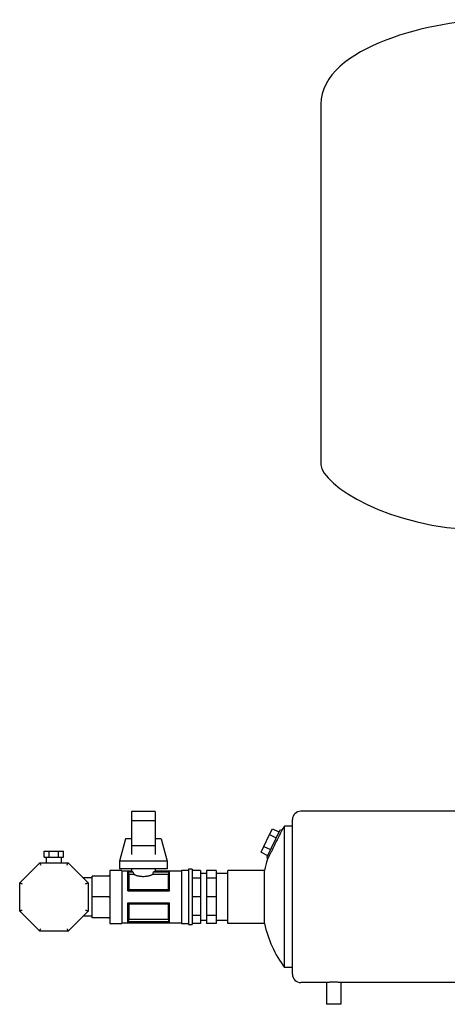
# Model space of a CAD drawing. Header units: millimetres. Extents: x 13 to 1657, y 9 to 889.
# Tile 1 of 6: x 13 to 372, y 64 to 889. Entities that reach past the tile are written whole.
import ezdxf

# ---------------------------------------------------------------- set-up
doc = ezdxf.new("R2010")
doc.units = ezdxf.units.MM

msp = doc.modelspace()

# ---------------------------------------------------------------- linework, layer by layer
at = {"color": 7, "linetype": 'Continuous', "lineweight": 25}
for p, q in [((265.68, 818.56), (265.68, 516.57)), ((126.68, 226.07), (106.68, 226.07)), ((106.68, 226.07), (106.68, 218.07)), ((126.68, 226.07), (126.68, 218.07)), ((392.68, 226.17), (248.68, 226.17)), ((126.68, 218.07), (106.68, 218.07)), ((106.68, 218.07), (106.68, 197.21)), ((126.68, 218.07), (126.68, 197.21)), ((241.68, 89.67), (241.68, 219.17)), ((217.82, 196.72), (222.63, 206.58)), ((231.1, 210.26), (220.14, 187.79)), ((222.63, 206.58), (225.03, 211.51)), ((222.63, 206.58), (228.02, 203.95)), ((225.03, 211.51), (230.43, 208.88)), ((231.1, 210.26), (233.22, 210.99)), ((235.12, 95.17), (235.12, 213.67)), ((241.02, 213.67), (235.12, 213.67)), ((241.68, 213.9), (241.02, 213.67)), ((101.68, 203.07), (96.68, 184.32)), ((106.68, 203.07), (101.68, 203.07)), ((131.68, 203.07), (126.68, 203.07)), ((131.68, 203.07), (136.68, 184.32)), ((33.6, 187.82), (33.6, 192.82)), ((33.6, 192.82), (37.64, 192.82)), ((37.64, 187.82), (37.64, 192.82)), ((37.64, 192.82), (45.72, 192.82)), ((45.72, 187.82), (45.72, 192.82)), ((45.72, 192.82), (49.76, 192.82)), ((49.76, 187.82), (49.76, 192.82)), ((126.68, 197.21), (106.68, 197.21)), ((106.68, 197.21), (106.68, 189.84)), ((126.68, 197.21), (126.68, 189.84)), ((215.42, 191.8), (217.82, 196.72)), ((215.42, 191.8), (220.81, 189.16)), ((217.82, 196.72), (223.21, 194.09)), ((13.03, 166.29), (29.81, 183.07)), ((29.81, 183.07), (53.55, 183.07)), ((33.6, 187.82), (37.64, 187.82)), ((35.33, 187.82), (35.33, 183.07)), ((37.64, 187.82), (45.72, 187.82)), ((45.72, 187.82), (49.76, 187.82)), ((48.03, 183.07), (48.03, 187.82)), ((53.55, 183.07), (70.33, 166.29)), ((96.68, 184.32), (96.68, 178.07)), ((136.68, 184.32), (96.68, 184.32)), ((136.68, 184.32), (136.68, 178.07)), ((220.14, 187.79), (220.78, 185.94)), ((98.68, 176.57), (88.68, 176.57)), ((88.68, 176.57), (88.68, 154.42)), ((136.68, 178.07), (96.68, 178.07)), ((98.68, 176.57), (98.68, 154.42)), ((106.68, 176.07), (98.68, 176.07)), ((103.68, 175.49), (108.02, 175.49)), ((103.68, 159.42), (103.68, 175.49)), ((103.71, 175.43), (108.02, 175.43)), ((106.68, 178.07), (106.68, 176.07)), ((108.02, 175.43), (108.02, 175.49)), ((125.34, 175.49), (138.68, 175.49)), ((125.34, 175.49), (125.34, 175.43)), ((125.34, 175.43), (138.65, 175.43)), ((126.68, 178.07), (126.68, 176.07)), ((148.68, 176.07), (126.68, 176.07)), ((138.68, 159.42), (138.68, 175.49)), ((154.68, 176.57), (148.68, 176.57)), ((148.68, 176.57), (148.68, 154.42)), ((157.68, 177.57), (154.68, 177.57)), ((154.68, 177.57), (154.68, 154.42)), ((157.68, 177.57), (157.68, 154.42)), ((164.68, 176.67), (157.68, 176.67)), ((164.68, 176.67), (164.68, 170.15)), ((169.68, 173.9), (164.68, 173.9)), ((177.68, 176.67), (169.68, 176.67)), ((169.68, 176.67), (169.68, 170.15)), ((177.68, 176.67), (177.68, 170.15)), ((187.68, 173.9), (177.68, 173.9)), ((218.19, 176.67), (187.68, 176.67)), ((187.68, 132.17), (187.68, 176.67)), ((218.19, 132.17), (218.19, 176.67)), ((13.03, 142.56), (13.03, 166.29)), ((73.68, 170.3), (66.32, 170.3)), ((70.33, 166.29), (70.33, 142.56)), ((73.68, 154.42), (73.68, 171.92)), ((87.68, 171.92), (73.68, 171.92)), ((104.61, 173.11), (104.61, 160.51)), ((108.74, 173.11), (104.61, 173.11)), ((137.75, 173.11), (124.62, 173.11)), ((137.75, 160.51), (137.75, 173.11)), ((164.68, 170.15), (157.68, 170.15)), ((164.68, 170.15), (164.68, 154.42)), ((177.68, 170.15), (169.68, 170.15)), ((169.68, 170.15), (169.68, 154.42)), ((177.68, 170.15), (177.68, 154.42)), ((103.68, 159.42), (138.68, 159.42)), ((104.61, 160.51), (137.75, 160.51)), ((87.68, 154.42), (73.68, 154.42)), ((73.68, 136.92), (73.68, 154.42)), ((88.68, 154.42), (88.68, 132.27)), ((98.68, 154.42), (98.68, 132.27)), ((103.68, 149.42), (138.68, 149.42)), ((103.68, 133.36), (103.68, 149.42)), ((138.68, 133.36), (138.68, 149.42)), ((148.68, 154.42), (148.68, 132.27)), ((154.68, 154.42), (154.68, 131.27)), ((157.68, 154.42), (157.68, 131.27)), ((164.68, 154.42), (157.68, 154.42)), ((164.68, 154.42), (164.68, 138.7)), ((177.68, 154.42), (169.68, 154.42)), ((169.68, 154.42), (169.68, 138.7)), ((177.68, 154.42), (177.68, 138.7)), ((29.81, 125.77), (13.03, 142.56)), ((70.33, 142.56), (53.55, 125.77)), ((104.61, 148.34), (104.61, 135.74)), ((137.75, 148.34), (104.61, 148.34)), ((137.75, 135.74), (137.75, 148.34)), ((66.32, 138.55), (73.68, 138.55)), ((87.68, 136.92), (73.68, 136.92)), ((88.68, 132.27), (98.68, 132.27)), ((98.68, 132.77), (148.68, 132.77)), ((103.68, 133.36), (138.68, 133.36)), ((138.65, 133.42), (103.71, 133.42)), ((104.61, 135.74), (137.75, 135.74)), ((148.68, 132.27), (154.68, 132.27)), ((164.68, 138.7), (157.68, 138.7)), ((164.68, 132.18), (157.68, 132.18)), ((164.68, 138.7), (164.68, 132.18)), ((164.68, 134.95), (169.68, 134.95)), ((177.68, 138.7), (169.68, 138.7)), ((169.68, 138.7), (169.68, 132.18)), ((177.68, 132.18), (169.68, 132.18)), ((177.68, 138.7), (177.68, 132.18)), ((177.68, 134.95), (187.68, 134.95)), ((218.19, 132.17), (187.68, 132.17)), ((53.55, 125.77), (29.81, 125.77)), ((154.68, 131.27), (157.68, 131.27)), ((241.68, 95.17), (235.12, 95.17)), ((270.28, 82.67), (248.68, 82.67)), ((270.28, 82.67), (270.28, 64.42)), ((438.28, 82.67), (282.28, 82.67)), ((282.28, 82.67), (282.28, 64.42)), ((282.28, 64.42), (270.28, 64.42))]:
    msp.add_line(p, q, dxfattribs=at)
at = {"color": 7, "linetype": 'Continuous', "lineweight": 25, "flags": 128}
for points in [[(103.68, 175.49), (103.7, 175.45), (103.71, 175.43)], [(138.65, 175.43), (138.67, 175.46), (138.68, 175.49)], [(103.71, 133.42), (103.69, 133.39), (103.68, 133.36)], [(138.68, 133.36), (138.67, 133.39), (138.65, 133.42)]]:
    msp.add_lwpolyline(points, dxfattribs=at)
at = {"color": 7, "linetype": 'Continuous', "lineweight": 25}
for centre, radius, start, end in [((248.68, 219.17), 7, 90, 180), ((315.68, 154.42), 100, 143.66538, 145.55283), ((315.68, 154.42), 100, 161.63195, 167.14409), ((315.68, 154.42), 100, 192.85591, 216.33462), ((248.68, 89.67), 7, 180, 270)]:
    msp.add_arc(centre, radius, start, end, dxfattribs=at)
for points in [[(410.68, 889.42), (362.23, 889.42), (265.68, 867.26), (265.68, 818.56)], [(265.68, 516.57), (265.68, 499.99), (324.62, 462.42), (397.98, 462.42)], [(108.02, 175.43), (108.24, 174.62), (108.48, 173.85), (108.74, 173.11)], [(124.62, 173.11), (124.88, 173.85), (125.12, 174.62), (125.34, 175.43)]]:
    msp.add_open_spline(points, degree=3, dxfattribs=at)
for points, knots in [([(233.22, 210.99), (233.22, 210.99), (233.21, 210.97), (233.17, 210.89), (233.14, 210.83), (233.06, 210.67), (233.01, 210.57), (232.89, 210.33), (232.82, 210.19), (232.59, 209.72), (232.39, 209.33), (232.06, 208.65), (231.94, 208.41), (231.68, 207.89), (231.54, 207.61), (231.11, 206.74), (230.79, 206.11), (230.29, 205.09), (230.11, 204.73), (229.75, 204.01), (229.56, 203.64), (229, 202.51), (228.62, 201.72), (228.01, 200.51), (227.81, 200.1), (227.41, 199.29), (227.2, 198.88), (226.8, 198.06), (226.6, 197.66), (226.19, 196.84), (225.99, 196.43), (225.39, 195.22), (225, 194.44), (224.25, 192.93), (223.88, 192.19), (223.37, 191.17), (223.21, 190.84), (222.89, 190.2), (222.74, 189.89), (222.31, 189.02), (222.05, 188.5), (221.71, 187.82), (221.6, 187.6), (221.41, 187.22), (221.33, 187.04), (221.09, 186.58), (220.98, 186.34), (220.82, 186.02), (220.78, 185.94), (220.78, 185.94)], [0, 0, 0, 0, 0.03125, 0.03125, 0.0625, 0.0625, 0.09375, 0.09375, 0.125, 0.125, 0.1875, 0.1875, 0.21875, 0.21875, 0.25, 0.25, 0.3125, 0.3125, 0.34375, 0.34375, 0.375, 0.375, 0.4375, 0.4375, 0.46875, 0.46875, 0.5, 0.5, 0.53125, 0.53125, 0.5625, 0.5625, 0.625, 0.625, 0.6875, 0.6875, 0.71875, 0.71875, 0.75, 0.75, 0.8125, 0.8125, 0.84375, 0.84375, 0.875, 0.875, 0.9375, 0.9375, 1, 1, 1, 1]), ([(241.68, 213.48), (241.47, 213.54), (241.3, 213.59), (241.08, 213.66), (241.02, 213.67), (241.02, 213.67)], [0, 0, 0, 0, 0.5, 0.5, 1, 1, 1, 1]), ([(29.81, 183.07), (29.81, 183.07), (29.83, 183.03), (29.91, 182.84), (29.98, 182.68), (30.14, 182.29), (30.24, 182.06), (30.44, 181.56), (30.54, 181.31), (30.64, 181.07)], [0, 0, 0, 0, 0.25, 0.25, 0.5, 0.5, 0.75, 0.75, 1, 1, 1, 1]), ([(52.72, 181.07), (52.82, 181.31), (52.92, 181.56), (53.13, 182.06), (53.22, 182.29), (53.39, 182.68), (53.45, 182.84), (53.53, 183.03), (53.55, 183.07), (53.55, 183.07)], [0, 0, 0, 0, 0.25, 0.25, 0.5, 0.5, 0.75, 0.75, 1, 1, 1, 1]), ([(103.71, 175.43), (103.87, 175.03), (104.18, 174.26), (104.47, 173.49), (104.61, 173.11)], [0, 0, 0, 0, 0.512726, 1, 1, 1, 1]), ([(106.68, 176.07), (106.68, 176.07), (106.68, 176.07), (106.7, 176.07), (106.72, 176.06), (106.75, 176.04), (106.78, 176.03), (106.83, 176.01), (106.89, 175.98), (106.95, 175.95), (107.04, 175.91), (107.16, 175.86), (107.33, 175.78), (107.53, 175.7), (107.76, 175.6), (107.93, 175.53), (108.02, 175.49)], [0, 0, 0, 0, 0.054385, 0.109026, 0.163932, 0.219114, 0.274581, 0.330341, 0.386405, 0.442781, 0.499478, 0.593109, 0.689945, 0.79002, 0.893363, 1, 1, 1, 1]), ([(125.34, 175.49), (125.39, 175.51), (125.49, 175.55), (125.63, 175.61), (125.76, 175.66), (125.88, 175.72), (125.99, 175.76), (126.09, 175.81), (126.18, 175.85), (126.26, 175.88), (126.36, 175.93), (126.47, 175.98), (126.56, 176.02), (126.63, 176.05), (126.67, 176.07), (126.68, 176.07), (126.68, 176.07)], [0, 0, 0, 0, 0.05947, 0.117924, 0.175368, 0.231805, 0.28724, 0.341679, 0.395126, 0.447588, 0.49907, 0.601197, 0.7023, 0.802431, 0.901646, 1, 1, 1, 1]), ([(137.75, 173.11), (137.84, 173.36), (138.04, 173.87), (138.34, 174.64), (138.55, 175.16), (138.65, 175.43)], [0, 0, 0, 0, 0.322025, 0.655352, 1, 1, 1, 1]), ([(13.03, 166.29), (13.03, 166.29), (13.07, 166.27), (13.27, 166.19), (13.42, 166.13), (13.81, 165.97), (14.05, 165.87), (14.54, 165.67), (14.8, 165.56), (15.03, 165.46)], [0, 0, 0, 0, 0.25, 0.25, 0.5, 0.5, 0.75, 0.75, 1, 1, 1, 1]), ([(68.33, 165.46), (68.57, 165.56), (68.82, 165.67), (69.31, 165.87), (69.55, 165.97), (69.94, 166.13), (70.09, 166.19), (70.29, 166.27), (70.33, 166.29), (70.33, 166.29)], [0, 0, 0, 0, 0.25, 0.25, 0.5, 0.5, 0.75, 0.75, 1, 1, 1, 1]), ([(88.68, 172.92), (88.68, 172.81), (88.66, 172.68), (88.56, 172.43), (88.49, 172.31), (88.29, 172.12), (88.17, 172.04), (87.93, 171.95), (87.8, 171.92), (87.68, 171.92)], [0, 0, 0, 0, 0.25, 0.25, 0.5, 0.5, 0.75, 0.75, 1, 1, 1, 1]), ([(124.62, 173.11), (124.55, 173.08), (124.42, 173.03), (124.21, 172.94), (123.99, 172.85), (123.77, 172.76), (123.54, 172.68), (123.3, 172.59), (122.85, 172.43), (122.15, 172.19), (121.16, 171.91), (120.11, 171.67), (119, 171.49), (117.86, 171.37), (116.69, 171.33), (115.52, 171.37), (114.37, 171.48), (113.26, 171.67), (112.2, 171.91), (111.21, 172.19), (110.45, 172.45), (109.88, 172.65), (109.48, 172.81), (109.1, 172.96), (108.86, 173.06), (108.74, 173.11)], [0, 0, 0, 0, 0.017957, 0.035861, 0.053727, 0.071572, 0.089413, 0.107264, 0.125142, 0.188158, 0.250266, 0.312989, 0.374545, 0.437289, 0.499483, 0.561768, 0.624627, 0.686634, 0.74983, 0.811887, 0.874856, 0.906123, 0.937346, 0.96861, 1, 1, 1, 1]), ([(104.61, 160.51), (104.52, 160.39), (104.33, 160.15), (104.02, 159.79), (103.82, 159.55), (103.71, 159.42)], [0, 0, 0, 0, 0.322025, 0.655352, 1, 1, 1, 1]), ([(138.68, 159.42), (138.49, 159.61), (138.19, 159.97), (137.89, 160.33), (137.75, 160.51)], [0, 0, 0, 0, 0.512726, 1, 1, 1, 1]), ([(87.68, 154.42), (87.8, 154.42), (87.93, 154.42), (88.17, 154.42), (88.29, 154.42), (88.49, 154.42), (88.56, 154.42), (88.66, 154.42), (88.68, 154.42), (88.68, 154.42)], [0, 0, 0, 0, 0.25, 0.25, 0.5, 0.5, 0.75, 0.75, 1, 1, 1, 1]), ([(103.68, 149.42), (103.87, 149.24), (104.18, 148.88), (104.47, 148.52), (104.61, 148.34)], [0, 0, 0, 0, 0.512726, 1, 1, 1, 1]), ([(137.75, 148.34), (137.84, 148.46), (138.04, 148.7), (138.34, 149.06), (138.55, 149.3), (138.65, 149.42)], [0, 0, 0, 0, 0.322025, 0.655352, 1, 1, 1, 1]), ([(13.03, 142.56), (13.03, 142.56), (13.07, 142.57), (13.27, 142.66), (13.42, 142.72), (13.81, 142.88), (14.05, 142.98), (14.54, 143.18), (14.8, 143.29), (15.03, 143.39)], [0, 0, 0, 0, 0.25, 0.25, 0.5, 0.5, 0.75, 0.75, 1, 1, 1, 1]), ([(68.33, 143.39), (68.57, 143.29), (68.82, 143.18), (69.31, 142.98), (69.55, 142.88), (69.94, 142.72), (70.09, 142.66), (70.29, 142.57), (70.33, 142.56), (70.33, 142.56)], [0, 0, 0, 0, 0.25, 0.25, 0.5, 0.5, 0.75, 0.75, 1, 1, 1, 1]), ([(87.68, 136.92), (87.8, 136.92), (87.93, 136.9), (88.17, 136.81), (88.29, 136.73), (88.49, 136.53), (88.56, 136.42), (88.66, 136.17), (88.68, 136.04), (88.68, 135.92)], [0, 0, 0, 0, 0.25, 0.25, 0.5, 0.5, 0.75, 0.75, 1, 1, 1, 1]), ([(104.61, 135.74), (104.52, 135.49), (104.33, 134.98), (104.02, 134.21), (103.82, 133.69), (103.71, 133.42)], [0, 0, 0, 0, 0.322025, 0.655352, 1, 1, 1, 1]), ([(138.65, 133.42), (138.49, 133.82), (138.19, 134.59), (137.89, 135.36), (137.75, 135.74)], [0, 0, 0, 0, 0.512726, 1, 1, 1, 1]), ([(29.81, 125.77), (29.81, 125.77), (29.83, 125.82), (29.91, 126.01), (29.98, 126.16), (30.14, 126.56), (30.24, 126.79), (30.44, 127.28), (30.54, 127.54), (30.64, 127.77)], [0, 0, 0, 0, 0.25, 0.25, 0.5, 0.5, 0.75, 0.75, 1, 1, 1, 1]), ([(52.72, 127.77), (52.82, 127.54), (52.92, 127.28), (53.13, 126.79), (53.22, 126.56), (53.39, 126.16), (53.45, 126.01), (53.53, 125.82), (53.55, 125.77), (53.55, 125.77)], [0, 0, 0, 0, 0.25, 0.25, 0.5, 0.5, 0.75, 0.75, 1, 1, 1, 1]), ([(282.28, 82.67), (282.28, 82.67), (282.24, 82.68), (282.13, 82.69), (282.08, 82.69), (281.97, 82.7), (281.83, 82.71), (281.67, 82.72), (281.48, 82.74), (281.38, 82.74), (281.05, 82.77), (280.8, 82.78), (280.25, 82.82), (279.94, 82.83), (279.29, 82.86), (278.95, 82.88), (278.4, 82.89), (278.21, 82.9), (277.84, 82.91), (277.65, 82.91), (277.07, 82.92), (276.68, 82.93), (275.89, 82.93), (275.5, 82.92), (274.92, 82.91), (274.73, 82.91), (274.36, 82.9), (274.17, 82.89), (273.62, 82.88), (273.28, 82.86), (272.63, 82.83), (272.32, 82.82), (271.76, 82.78), (271.52, 82.77), (271.19, 82.74), (271.08, 82.74), (270.9, 82.72), (270.82, 82.72), (270.59, 82.7), (270.48, 82.69), (270.32, 82.68), (270.28, 82.67), (270.28, 82.67)], [0, 0, 0, 0, 0.0625, 0.0625, 0.09375, 0.09375, 0.125, 0.15625, 0.15625, 0.1875, 0.1875, 0.25, 0.25, 0.3125, 0.3125, 0.375, 0.375, 0.40625, 0.40625, 0.4375, 0.4375, 0.5, 0.5, 0.5625, 0.5625, 0.59375, 0.59375, 0.625, 0.625, 0.6875, 0.6875, 0.75, 0.75, 0.8125, 0.8125, 0.84375, 0.84375, 0.875, 0.875, 0.9375, 0.9375, 1, 1, 1, 1])]:
    msp.add_open_spline(points, degree=3, knots=knots, dxfattribs=at)

doc.saveas('drawing.dxf')
